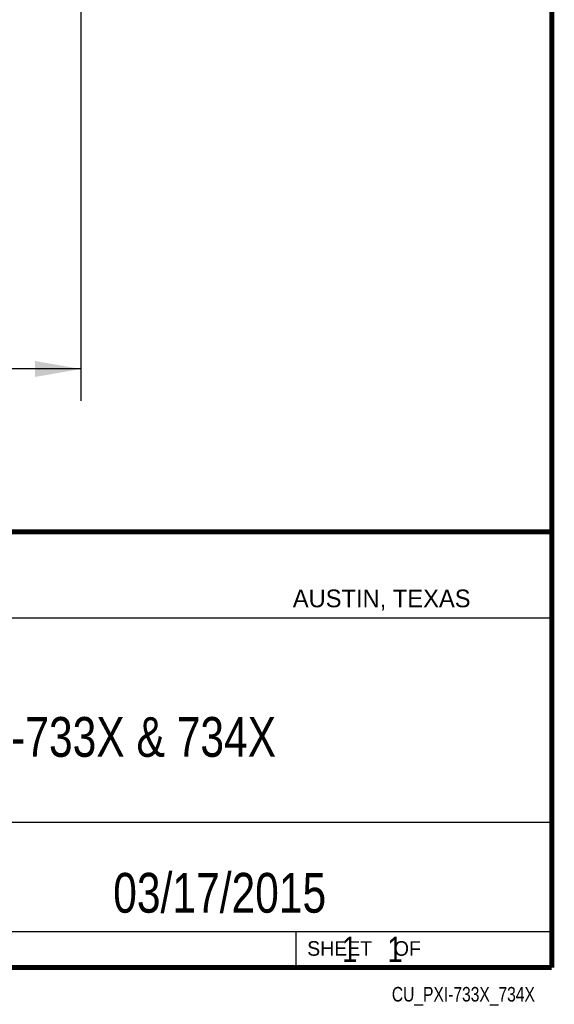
# Model space of a CAD drawing. Header units: inches. Extents: x 0.2 to 16.8, y 0.1 to 10.8.
# Tile 20 of 21: x 14.7 to 16.8, y 0.1 to 4. Entities that reach past the tile are written whole.
import ezdxf

# ---------------------------------------------------------------- set-up
doc = ezdxf.new("R2010")
doc.units = ezdxf.units.IN
doc.header["$LTSCALE"] = 0.935
doc.header["$MEASUREMENT"] = 0
doc.layers.get('0').update_dxf_attribs({"linetype": 'CONTINUOUS'})
for name, color, linetype in [('DETAIL', 7, 'CONTINUOUS'), ('DIMENSIONS', 7, 'CONTINUOUS'), ('NOTE', 7, 'CONTINUOUS')]:
    doc.layers.add(name, color=color, linetype=linetype)
doc.styles.get("Standard").update_dxf_attribs({"font": 'txt', "width": 0.8})
doc.styles.add('TEXTSTYLE_2', font='txt')
doc.dimstyles.new('DIMSTYLE_1', dxfattribs={"dimtxt": 0.125, "dimasz": 0.18, "dimexe": 0.125, "dimexo": 0.0625, "dimgap": 0.0625, "dimtad": 0, "dimtih": 1, "dimtoh": 1, "dimzin": 4, "dimdsep": 46, "dimtxsty": 'STANDARD', "dimblk": '_FILLED', "dimblk1": '_FILLED', "dimblk2": '_FILLED', "dimcen": 0.09, "dimadec": 0, "dimazin": 0, "dimtp": 0.005, "dimtm": 0.005, "dimtfac": 1, "dimtofl": 0, "dimtmove": 0, "dimatfit": 3, "dimldrblk": '_FILLED', "dimfxl": 1, "dimtolj": 1, "dimtzin": 4, "dimarcsym": 0})

# ---------------------------------------------------------------- blocks, each defined once
blk = doc.blocks.new('_FILLED')
at = {"color": 0, "linetype": 'BYBLOCK'}
blk.add_solid([(0, 0), (-1, 0.174), (-1, -0.174)], dxfattribs=at)
blk = doc.blocks.new('*D7')
at = {"layer": 'DIMENSIONS', "color": 2, "linetype": 'CONTINUOUS'}
for p, q in [((8.5005, 3.993), (8.5005, 2.4858)), ((14.9005, 4.0157), (14.9005, 2.4858)), ((8.5005, 2.6108), (11.0255, 2.6108)), ((14.9005, 2.6108), (12.3755, 2.6108))]:
    blk.add_line(p, q, dxfattribs=at)
at = {"layer": 'DIMENSIONS', "color": 2, "linetype": 'CONTINUOUS', "xscale": 0.18, "yscale": 0.18, "zscale": 0.18, "rotation": 180}
blk.add_blockref('_FILLED', (8.5005, 2.6108), dxfattribs=at)
at = {"layer": 'DIMENSIONS', "color": 2, "linetype": 'CONTINUOUS', "xscale": 0.18, "yscale": 0.18, "zscale": 0.18}
blk.add_blockref('_FILLED', (14.9005, 2.6108), dxfattribs=at)
at = {"layer": 'DIMENSIONS', "color": 2, "linetype": 'CONTINUOUS', "insert": (11.7005, 2.6733), "char_height": 0.125, "width": 1.225, "attachment_point": 2, "line_spacing_factor": 0.9}
blk.add_mtext('6.40{\\Ftxt.shx;\\W1.000000;\\H0.125000; }[162.6]', dxfattribs=at)

msp = doc.modelspace()

# ---------------------------------------------------------------- linework, layer by layer
at = {"color": 2, "linetype": 'CONTINUOUS'}
for p, q in [((13.0652, 1.9695), (16.745, 1.9695)), ((16.745, 1.9695), (16.745, 0.2605)), ((13.0653, 1.6329), (16.75, 1.6329)), ((13.0652, 0.8295), (16.745, 0.8295)), ((13.0652, 0.4005), (16.745, 0.4005)), ((15.745, 0.4005), (15.745, 0.2605)), ((13.0652, 0.2605), (16.745, 0.2605)), ((15.7462, 0.2607), (16.7462, 0.2607)), ((15.7462, 0.2607), (15.7462, 0.2602)), ((15.7462, 0.2602), (16.7462, 0.2602)), ((16.7462, 0.2607), (16.7462, 0.2602))]:
    msp.add_line(p, q, dxfattribs=at)
at = {"color": 7, "linetype": 'CONTINUOUS', "const_width": 0.02}
for points in [[(16.75, 0.2586), (16.75, 10.7586)], [(11.4718, 1.9702), (16.75, 1.9707)], [(0.25, 0.2586), (16.75, 0.2586)]]:
    msp.add_lwpolyline(points, dxfattribs=at)

# ---------------------------------------------------------------- texts
at = {"color": 2, "linetype": 'CONTINUOUS', "attachment_point": 1, "line_spacing_factor": 0.9, "style": 'TEXTSTYLE_2'}
for s, insert, char_height, width in [('AUSTIN, TEXAS', (15.7327, 1.7441), 0.069617, 0.905021), ('SHEET    OF', (15.7892, 0.3625), 0.057262, 0.629882)]:
    msp.add_mtext(s, dxfattribs=dict(at, insert=insert, char_height=char_height, width=width))
at = {"layer": 'DETAIL', "color": 7, "linetype": 'CONTINUOUS', "insert": (15.8075, 0.3805), "char_height": 0.1, "width": 0.8, "attachment_point": 1, "line_spacing_factor": 0.9}
msp.add_mtext('    1    1', dxfattribs=at)
at = {"layer": 'DETAIL', "color": 2, "linetype": 'CONTINUOUS', "insert": (16.6837, 0.1826), "char_height": 0.057262, "width": 0.732954, "attachment_point": 3, "line_spacing_factor": 0.9}
msp.add_mtext('CU_PXI-733X_734X', dxfattribs=at)
at = {"layer": 'NOTE', "color": 7, "linetype": 'CONTINUOUS', "char_height": 0.15625, "attachment_point": 2, "line_spacing_factor": 0.9}
for s, insert, width in [('NI PXI-733X & 734X', (14.9051, 1.2432), 2.25), ('03/17/2015 ', (15.4455, 0.6307), 1.375)]:
    msp.add_mtext(s, dxfattribs=dict(at, insert=insert, width=width))

# ---------------------------------------------------------------- dimensions: what is measured, and where the dimension line sits
at = {"layer": 'DIMENSIONS', "color": 2, "linetype": 'CONTINUOUS'}
dim = msp.add_linear_dim(base=(14.9005, 2.6108), p1=(8.5005, 4.0555), p2=(14.9005, 4.0782), dimstyle='DIMSTYLE_1', dxfattribs=at)
dim.commit()
dim.dimension.update_dxf_attribs({"geometry": '*D7', "text_midpoint": (11.7005, 2.6108), "dimtype": 160})

doc.saveas('drawing.dxf')
